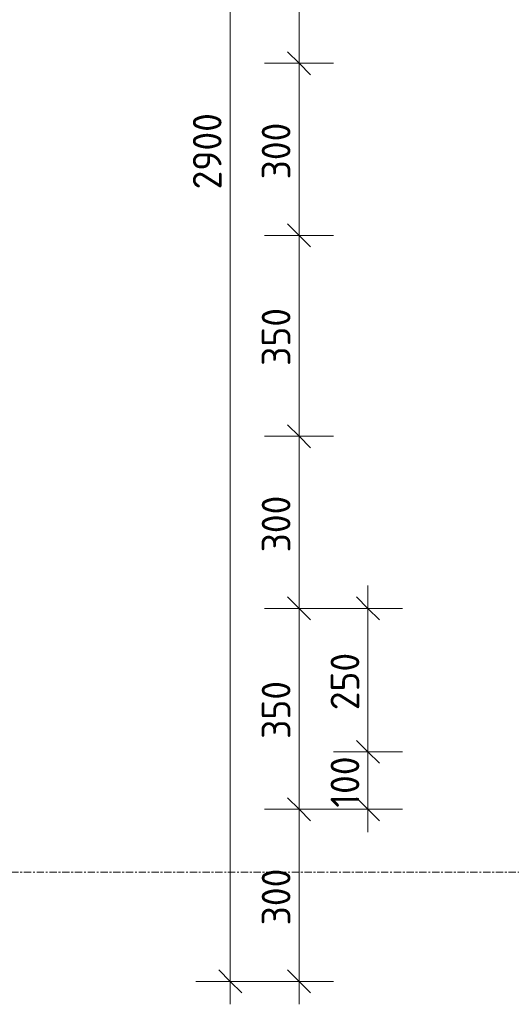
# Model space of a CAD drawing. Header units: millimetres. Extents: x -253989 to -201512, y -82117 to 103114.
# Tile 44 of 67: x -225482 to -224625, y -230 to 1486. Entities that reach past the tile are written whole.
import ezdxf

# ---------------------------------------------------------------- set-up
doc = ezdxf.new("R2010")
doc.units = ezdxf.units.MM
doc.linetypes.add('Grid Line', pattern=[22.225, 12.7, -3.175, 3.175, -3.175])
for name, color, linetype, lineweight in [('X-XX-AL-M', 7, 'Continuous', 18), ('X-XX-AL-M-20', 7, 'Continuous', 18), ('X-XX-AL-VERWIJZING-G-1', 7, 'Grid Line', 18)]:
    doc.layers.add(name, color=color, linetype=linetype, lineweight=lineweight)
doc.styles.add('NLCS-ISO_1', font='NLCS-ISO.ttf', dxfattribs={"height": 50})
doc.dimstyles.new('2_5_NLCS_diagonal', dxfattribs={"dimscale": 304.8, "dimtxt": 50.137748, "dimasz": 0.131234, "dimexe": 0.19685, "dimexo": 0.0625, "dimgap": 0, "dimtad": 1, "dimdec": 0, "dimzin": 0, "dimdsep": 46, "dimtxsty": 'NLCS-ISO_1', "dimblk1": 'OBLIQUE', "dimblk2": 'OBLIQUE', "dimsah": 1, "dimcen": 0.09, "dimdle": 0.131234, "dimazin": 0, "dimtfac": 1, "dimtdec": 4, "dimtix": 1, "dimtmove": 0, "dimatfit": 3, "dimfxl": 0.19685, "dimfxlon": 1, "dimtvp": 1, "dimtolj": 1, "dimtzin": 0, "dimarcsym": 2})

# ---------------------------------------------------------------- blocks, each defined once
blk = doc.blocks.new('DIMBLOCK49-Zijaanzicht geleidewerk enkel1')
at = {"layer": 'X-XX-AL-M-20'}
for p, q in [((-224995, 1760), (-225015, 1780)), ((-224935, 1760), (-225055, 1760)), ((-224995, 1760), (-224995, 1410)), ((-224995, 1760), (-224975, 1740)), ((-224995, 1760), (-224935, 1760)), ((-224995, 1410), (-225015, 1430)), ((-224935, 1410), (-225055, 1410)), ((-224995, 1410), (-224975, 1390)), ((-224995, 1410), (-224935, 1410))]:
    blk.add_line(p, q, dxfattribs=at)
at = {"layer": 'X-XX-AL-M-20', "color": 0, "insert": (-225060.1, 1532.5), "char_height": 50, "width": 126.007, "attachment_point": 1, "rotation": 90, "line_spacing_factor": 1.135194, "style": 'NLCS-ISO_1'}
blk.add_mtext('350', dxfattribs=at)
blk = doc.blocks.new('_Oblique')
at = {"color": 0, "linetype": 'ByBlock', "lineweight": -2}
blk.add_line((-0.5, -0.5), (0.5, 0.5), dxfattribs=at)
blk = doc.blocks.new('DIMBLOCK50-Zijaanzicht geleidewerk enkel1')
at = {"layer": 'X-XX-AL-M-20'}
for p, q in [((-224995, 1410), (-225015, 1430)), ((-224935, 1410), (-225055, 1410)), ((-224995, 1410), (-224995, 1110)), ((-224995, 1410), (-224975, 1390)), ((-224995, 1410), (-224935, 1410)), ((-224995, 1110), (-225015, 1130)), ((-224935, 1110), (-225055, 1110)), ((-224995, 1110), (-224975, 1090)), ((-224995, 1110), (-224935, 1110))]:
    blk.add_line(p, q, dxfattribs=at)
at = {"layer": 'X-XX-AL-M-20', "color": 0, "insert": (-225060.1, 1207.5), "char_height": 50, "width": 126.007, "attachment_point": 1, "rotation": 90, "line_spacing_factor": 1.135194, "style": 'NLCS-ISO_1'}
blk.add_mtext('300', dxfattribs=at)
blk = doc.blocks.new('DIMBLOCK51-Zijaanzicht geleidewerk enkel1')
at = {"layer": 'X-XX-AL-M-20'}
for p, q in [((-224995, 1110), (-225015, 1130)), ((-224935, 1110), (-225055, 1110)), ((-224995, 1110), (-224995, 760)), ((-224995, 1110), (-224975, 1090)), ((-224995, 1110), (-224935, 1110)), ((-224995, 760), (-225015, 780)), ((-224935, 760), (-225055, 760)), ((-224995, 760), (-224975, 740)), ((-224995, 760), (-224935, 760))]:
    blk.add_line(p, q, dxfattribs=at)
at = {"layer": 'X-XX-AL-M-20', "color": 0, "insert": (-225060.1, 882.5), "char_height": 50, "width": 126.007, "attachment_point": 1, "rotation": 90, "line_spacing_factor": 1.135194, "style": 'NLCS-ISO_1'}
blk.add_mtext('350', dxfattribs=at)
blk = doc.blocks.new('DIMBLOCK52-Zijaanzicht geleidewerk enkel1')
at = {"layer": 'X-XX-AL-M-20'}
for p, q in [((-224995, 760), (-225015, 780)), ((-224935, 760), (-225055, 760)), ((-224995, 760), (-224995, 460)), ((-224995, 760), (-224975, 740)), ((-224995, 760), (-224935, 760)), ((-224995, 460), (-225015, 480)), ((-224935, 460), (-225055, 460)), ((-224995, 460), (-224975, 440)), ((-224995, 460), (-224935, 460))]:
    blk.add_line(p, q, dxfattribs=at)
at = {"layer": 'X-XX-AL-M-20', "color": 0, "insert": (-225060.1, 557.5), "char_height": 50, "width": 126.007, "attachment_point": 1, "rotation": 90, "line_spacing_factor": 1.135194, "style": 'NLCS-ISO_1'}
blk.add_mtext('300', dxfattribs=at)
blk = doc.blocks.new('DIMBLOCK53-Zijaanzicht geleidewerk enkel1')
at = {"layer": 'X-XX-AL-M-20'}
for p, q in [((-224995, 460), (-225015, 480)), ((-224935, 460), (-225055, 460)), ((-224995, 460), (-224995, 110)), ((-224995, 460), (-224975, 440)), ((-224995, 460), (-224935, 460)), ((-224995, 110), (-225015, 130)), ((-224935, 110), (-225055, 110)), ((-224995, 110), (-224975, 90)), ((-224995, 110), (-224935, 110))]:
    blk.add_line(p, q, dxfattribs=at)
at = {"layer": 'X-XX-AL-M-20', "color": 0, "insert": (-225060.1, 232.5), "char_height": 50, "width": 126.007, "attachment_point": 1, "rotation": 90, "line_spacing_factor": 1.135194, "style": 'NLCS-ISO_1'}
blk.add_mtext('350', dxfattribs=at)
blk = doc.blocks.new('DIMBLOCK54-Zijaanzicht geleidewerk enkel1')
at = {"layer": 'X-XX-AL-M-20'}
for p, q in [((-224995, 110), (-225015, 130)), ((-224935, 110), (-225055, 110)), ((-224995, 110), (-224995, -230)), ((-224995, 110), (-224975, 90)), ((-224995, 110), (-224935, 110)), ((-224995, -190), (-225015, -170)), ((-224935, -190), (-225055, -190)), ((-224995, -190), (-224975, -210)), ((-224995, -190), (-224935, -190))]:
    blk.add_line(p, q, dxfattribs=at)
at = {"layer": 'X-XX-AL-M-20', "color": 0, "insert": (-225060.1, -92.5), "char_height": 50, "width": 126.007, "attachment_point": 1, "rotation": 90, "line_spacing_factor": 1.135194, "style": 'NLCS-ISO_1'}
blk.add_mtext('300', dxfattribs=at)
blk = doc.blocks.new('DIMBLOCK55-Zijaanzicht geleidewerk enkel1')
at = {"layer": 'X-XX-AL-M-20'}
for p, q in [((-224875, 210), (-224895, 230)), ((-224815, 210), (-224935, 210)), ((-224875, 70), (-224875, 210)), ((-224875, 210), (-224855, 190)), ((-224875, 210), (-224815, 210)), ((-224875, 110), (-224895, 130)), ((-224815, 110), (-224935, 110)), ((-224875, 110), (-224855, 90)), ((-224875, 110), (-224815, 110))]:
    blk.add_line(p, q, dxfattribs=at)
at = {"layer": 'X-XX-AL-M-20', "color": 0, "insert": (-224940.1, 112.7), "char_height": 50, "width": 113.519, "attachment_point": 1, "rotation": 90, "line_spacing_factor": 1.135194, "style": 'NLCS-ISO_1'}
blk.add_mtext('100', dxfattribs=at)
blk = doc.blocks.new('DIMBLOCK56-Zijaanzicht geleidewerk enkel1')
at = {"layer": 'X-XX-AL-M-20'}
for p, q in [((-224875, 210), (-224875, 500)), ((-224875, 460), (-224895, 480)), ((-224815, 460), (-224935, 460)), ((-224875, 460), (-224855, 440)), ((-224875, 460), (-224815, 460)), ((-224875, 210), (-224895, 230)), ((-224815, 210), (-224935, 210)), ((-224875, 210), (-224855, 190)), ((-224875, 210), (-224815, 210))]:
    blk.add_line(p, q, dxfattribs=at)
at = {"layer": 'X-XX-AL-M-20', "color": 0, "insert": (-224940.1, 282.5), "char_height": 50, "width": 126.007, "attachment_point": 1, "rotation": 90, "line_spacing_factor": 1.135194, "style": 'NLCS-ISO_1'}
blk.add_mtext('250', dxfattribs=at)
blk = doc.blocks.new('DIMBLOCK57-Zijaanzicht geleidewerk enkel1')
at = {"layer": 'X-XX-AL-M-20'}
for p, q in [((-225115, 2750), (-225115, -230)), ((-225115, 2710), (-225135, 2730)), ((-225055, 2710), (-225175, 2710)), ((-225115, 2710), (-225095, 2690)), ((-225115, 2710), (-225055, 2710)), ((-225115, -190), (-225135, -170)), ((-225055, -190), (-225175, -190)), ((-225115, -190), (-225095, -210)), ((-225115, -190), (-225055, -190))]:
    blk.add_line(p, q, dxfattribs=at)
at = {"layer": 'X-XX-AL-M-20', "color": 0, "insert": (-225180.1, 1190), "char_height": 50, "width": 168.009, "attachment_point": 1, "rotation": 90, "line_spacing_factor": 1.135194, "style": 'NLCS-ISO_1'}
blk.add_mtext('2900', dxfattribs=at)

msp = doc.modelspace()

# ---------------------------------------------------------------- linework, layer by layer
at = {"layer": 'X-XX-AL-VERWIJZING-G-1'}
msp.add_line((-226274.6, 0), (-221862.6, 0), dxfattribs=at)

# ---------------------------------------------------------------- dimensions: what is measured, and where the dimension line sits
at = {"layer": 'X-XX-AL-M'}
for base, p1, p2, override, picture, middle in [((-225115, -190), (-225055, 2710), (-225055, -190), {"dimpost": '<>', "dimfxl": 2900}, 'DIMBLOCK57-Zijaanzicht geleidewerk enkel1', (-225140, 1260)), ((-224995, 1410), (-224935, 1760), (-224935, 1410), {"dimpost": '<>', "dimfxl": 350}, 'DIMBLOCK49-Zijaanzicht geleidewerk enkel1', (-225020, 1585)), ((-224995, 1110), (-224935, 1410), (-224935, 1110), {"dimpost": '<>', "dimfxl": 300}, 'DIMBLOCK50-Zijaanzicht geleidewerk enkel1', (-225020, 1260)), ((-224995, 760), (-224935, 1110), (-224935, 760), {"dimpost": '<>', "dimfxl": 350}, 'DIMBLOCK51-Zijaanzicht geleidewerk enkel1', (-225020, 935)), ((-224995, 460), (-224935, 760), (-224935, 460), {"dimpost": '<>', "dimfxl": 300}, 'DIMBLOCK52-Zijaanzicht geleidewerk enkel1', (-225020, 610)), ((-224875, 460), (-224815, 210), (-224815, 460), {"dimpost": '<>', "dimfxl": 250}, 'DIMBLOCK56-Zijaanzicht geleidewerk enkel1', (-224900, 335)), ((-224995, 110), (-224935, 460), (-224935, 110), {"dimpost": '<>', "dimfxl": 350}, 'DIMBLOCK53-Zijaanzicht geleidewerk enkel1', (-225020, 285)), ((-224875, 210), (-224815, 110), (-224815, 210), {"dimpost": '<>', "dimfxl": 100}, 'DIMBLOCK55-Zijaanzicht geleidewerk enkel1', (-224900, 160)), ((-224995, -190), (-224935, 110), (-224935, -190), {"dimpost": '<>', "dimfxl": 300}, 'DIMBLOCK54-Zijaanzicht geleidewerk enkel1', (-225020, -40))]:
    dim = msp.add_linear_dim(base=base, p1=p1, p2=p2, angle=90, dimstyle='2_5_NLCS_diagonal', override=override, dxfattribs=at)
    dim.commit()
    dim.dimension.update_dxf_attribs({"geometry": picture, "text_midpoint": middle})

doc.saveas('drawing.dxf')
